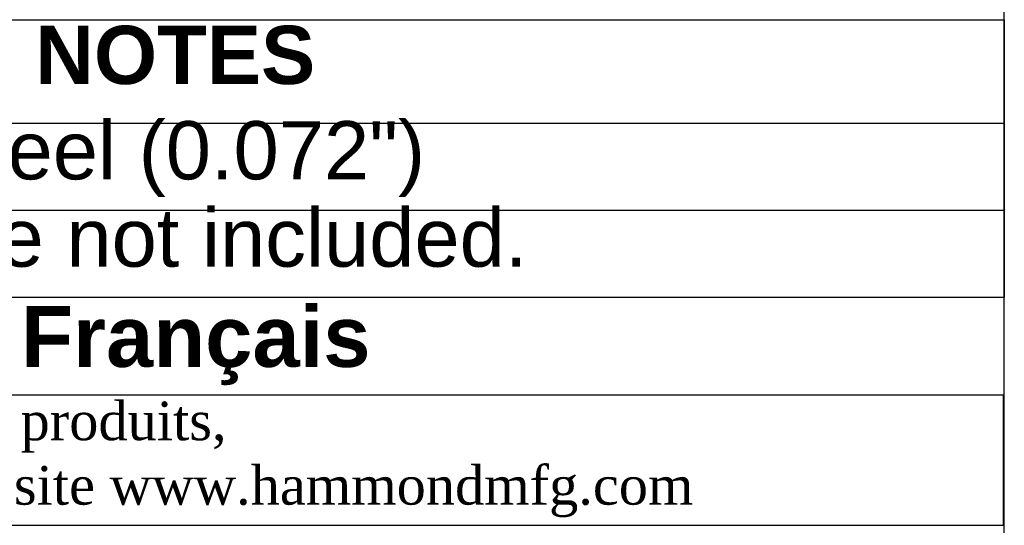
# Model space of a CAD drawing. Header units: inches. Extents: x 0 to 80, y 0 to 59.8.
# Tile 9 of 11: x 69.9 to 80, y 8 to 13.2. Entities that reach past the tile are written whole.
import ezdxf
from ezdxf.enums import TextEntityAlignment as Align

# ---------------------------------------------------------------- set-up
doc = ezdxf.new("R2010")
doc.units = ezdxf.units.IN
doc.header["$MEASUREMENT"] = 0
doc.layers.add('Default', color=7, linetype='Continuous')
doc.styles.add('SEACAD_Arial', font='arial.ttf')
doc.styles.add('SEACAD_ArialB', font='arialbd.ttf')

# ---------------------------------------------------------------- blocks, each defined once
blk = doc.blocks.new('SE1')
at = {"color": 7, "linetype": 'Continuous'}
for p, q in [((62.864, 12.182), (80.003, 12.182)), ((62.864, 11.282), (80.003, 11.282))]:
    blk.add_line(p, q, dxfattribs=at)
blk.add_lwpolyline([(62.864, 10.382), (62.864, 13.247), (80.003, 13.247), (80.003, 10.382), (62.864, 10.382)], dxfattribs=at)
for s, style, p in [('NOTES', 'SEACAD_ArialB', (70.013, 13.184)), ('Material: 14 ga. Steel (0.072")', 'SEACAD_Arial', (62.927, 12.201)), ('Mounting hardware not included.', 'SEACAD_Arial', (62.927, 11.301))]:
    blk.add_text(s, height=0.6, dxfattribs=dict(at, style=style)).set_placement(p, align=Align.TOP_LEFT)

msp = doc.modelspace()

# ---------------------------------------------------------------- linework, layer by layer
at = {"layer": 'Default', "color": 7, "linetype": 'Continuous'}
msp.add_line((80, 0), (80, 59.783), dxfattribs=at)
for points in [[(62.864, 10.382), (62.864, 9.379), (80, 9.379), (80, 10.382), (62.864, 10.382)], [(62.864, 9.378), (62.864, 8.037), (79.994, 8.037), (79.994, 9.378), (62.864, 9.378)]]:
    msp.add_lwpolyline(points, dxfattribs=at)

# ---------------------------------------------------------------- block references
msp.add_blockref('SE1', (0, 0))

# ---------------------------------------------------------------- texts
at = {"layer": 'Default'}
for s, insert, char_height, width, attachment_point in [('{\\fArial|b1||i0||c0|p34;\\C7;\\W1.;  }{\\fArial|b1||i0||c0|p34;\\C7;\\W1.;Français                                                         }', (71.425, 9.887), 0.626875, 17.30818, 5), ('{\\fTimes New Roman|b0||i0||c0|p34;\\C7;\\W1.; Pour tous les détails sur nos produits, \\P}{\\fTimes New Roman|b0||i0||c0|p34;\\C7;\\W1.; svp veuillez consulter notre site www.hammondmfg.com                      }', (62.857, 8.714), 0.3985, 17.30113, 4)]:
    msp.add_mtext(s, dxfattribs=dict(at, insert=insert, char_height=char_height, width=width, attachment_point=attachment_point))

doc.saveas('drawing.dxf')
